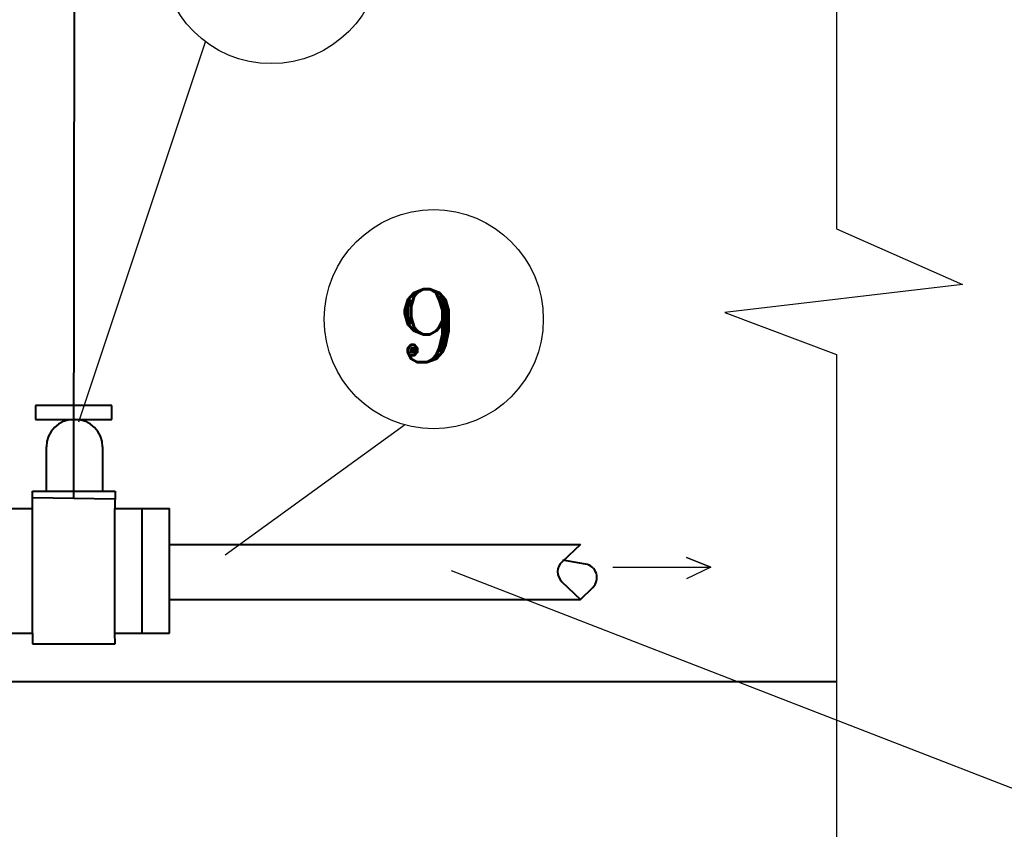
# Model space of a CAD drawing. Header units: millimetres. Extents: x -3143211 to -2549809, y 1060331 to 1394375.
# Tile 71 of 145: x -3016955 to -3011779, y 1099002 to 1103259. Entities that reach past the tile are written whole.
import ezdxf

# ---------------------------------------------------------------- set-up
doc = ezdxf.new("R2010")
doc.units = ezdxf.units.MM
doc.layers.add('8', color=2, linetype='Continuous')
doc.layers.add('PUMP', color=1, linetype='Continuous')
doc.styles.add('ROMANS', font='romant.shx', dxfattribs={"width": 0.8})

msp = doc.modelspace()

# ---------------------------------------------------------------- linework, layer by layer
at = {"lineweight": 40}
for p, q in [((-3016670.75483, 1100743.81797), (-3016661.20286, 1107834.52824)), ((-3016469.3701, 1101230.91743), (-3016871.49936, 1101230.91743)), ((-3016871.49936, 1101230.91743), (-3016871.49936, 1101157.14674)), ((-3016469.3701, 1101157.14674), (-3016469.3701, 1101230.91743)), ((-3016871.49936, 1101157.14674), (-3016469.3701, 1101157.14674)), ((-3016670.05292, 1101157.14674), (-3016662.61126, 1101157.14674)), ((-3016814.05292, 1100780.09552), (-3016814.05292, 1101013.14674)), ((-3016518.61126, 1101013.14674), (-3016518.61126, 1100780.09552)), ((-3016887.91308, 1100780.09552), (-3016452.95744, 1100780.09552)), ((-3016886.40657, 1100689.93054), (-3016887.91308, 1100780.09552)), ((-3016452.95744, 1100780.09552), (-3016454.40657, 1100689.93054)), ((-3016887.91308, 1100747.30815), (-3016453.59658, 1100740.32779)), ((-3017175.14841, 1100689.93054), (-3016886.40657, 1100689.93054)), ((-3016886.40657, 1100034.18904), (-3016886.40657, 1100689.93054)), ((-3016454.40657, 1100034.18904), (-3016454.40657, 1100689.93054)), ((-3016454.40657, 1100689.93054), (-3016166.40657, 1100689.93054)), ((-3016310.40657, 1100034.18904), (-3016310.40657, 1100689.93054)), ((-3016166.40657, 1100034.18904), (-3016166.40657, 1100689.93054)), ((-3016166.40657, 1100499.09826), (-3014006.40657, 1100499.09826)), ((-3014006.40657, 1100499.09826), (-3014104.03297, 1100409.59598)), ((-3013979.85841, 1100396.77505), (-3014100.29546, 1100418.00274)), ((-3014104.85366, 1100304.21621), (-3014006.40657, 1100211.09826)), ((-3014006.40657, 1100211.09826), (-3013941.88415, 1100274.52042)), ((-3016166.40657, 1100211.09826), (-3014006.40657, 1100211.09826)), ((-3017175.14841, 1100034.18904), (-3016886.40657, 1100034.18904)), ((-3016886.40657, 1100034.18904), (-3016887.91308, 1099976.81203)), ((-3016452.95744, 1099976.81203), (-3016454.40657, 1100034.18904)), ((-3016454.40657, 1100034.18904), (-3016166.40657, 1100034.18904)), ((-3016887.91308, 1099976.81203), (-3016452.95744, 1099976.81203)), ((-3048863.07123, 1099779.09826), (-3012660.63092, 1099779.09826))]:
    msp.add_line(p, q, dxfattribs=at)
for centre, radius, start, end in [((-3016670.05292, 1101013.14674), 144, 90, 180), ((-3016662.61126, 1101013.14674), 144, 0, 90), ((-3014055.37742, 1100356.52397), 72, 132.51408736, 226.59349571), ((-3013992.35616, 1100325.86802), 72, 314.50729749, 80.00397475)]:
    msp.add_arc(centre, radius, start, end, dxfattribs=at)
at = {"layer": '8', "color": 188}
for p, q in [((-3012660.63092, 1105387.49902), (-3012660.63092, 1102159.61116)), ((-3012660.63092, 1102159.61116), (-3011999.57918, 1101866.16698)), ((-3011999.57918, 1101866.16698), (-3013248.2313, 1101719.44488)), ((-3013248.2313, 1101719.44488), (-3012660.63092, 1101499.36174)), ((-3012660.63092, 1101499.36174), (-3012660.63092, 1098344.83493)), ((-3013450.12969, 1100430.77379), (-3013321.29162, 1100380.96072)), ((-3013321.29162, 1100380.96072), (-3013450.12969, 1100430.77379)), ((-3013836.646, 1100380.96072), (-3013321.29162, 1100380.96072)), ((-3013321.29162, 1100380.96072), (-3013450.12969, 1100318.69527))]:
    msp.add_line(p, q, dxfattribs=at)
at = {"layer": 'PUMP', "color": 188}
for p, q in [((-3016644.45326, 1101145.53506), (-3015977.76331, 1103143.17933)), ((-3015873.79143, 1100445.78335), (-3014932.5352, 1101129.50314)), ((-3014686.40463, 1100363.23526), (-3011626.55515, 1099174.73682))]:
    msp.add_line(p, q, dxfattribs=at)
for centre in [(-3015632.53712, 1103604.25945), (-3014778.25497, 1101684.45685)]:
    msp.add_circle(centre, 576, dxfattribs=at)

# ---------------------------------------------------------------- texts
at = {"layer": 'PUMP', "color": 188, "style": 'ROMANS'}
msp.add_text('9', height=384, dxfattribs=at).set_placement((-3014979.81722, 1101457.97239))

doc.saveas('drawing.dxf')
